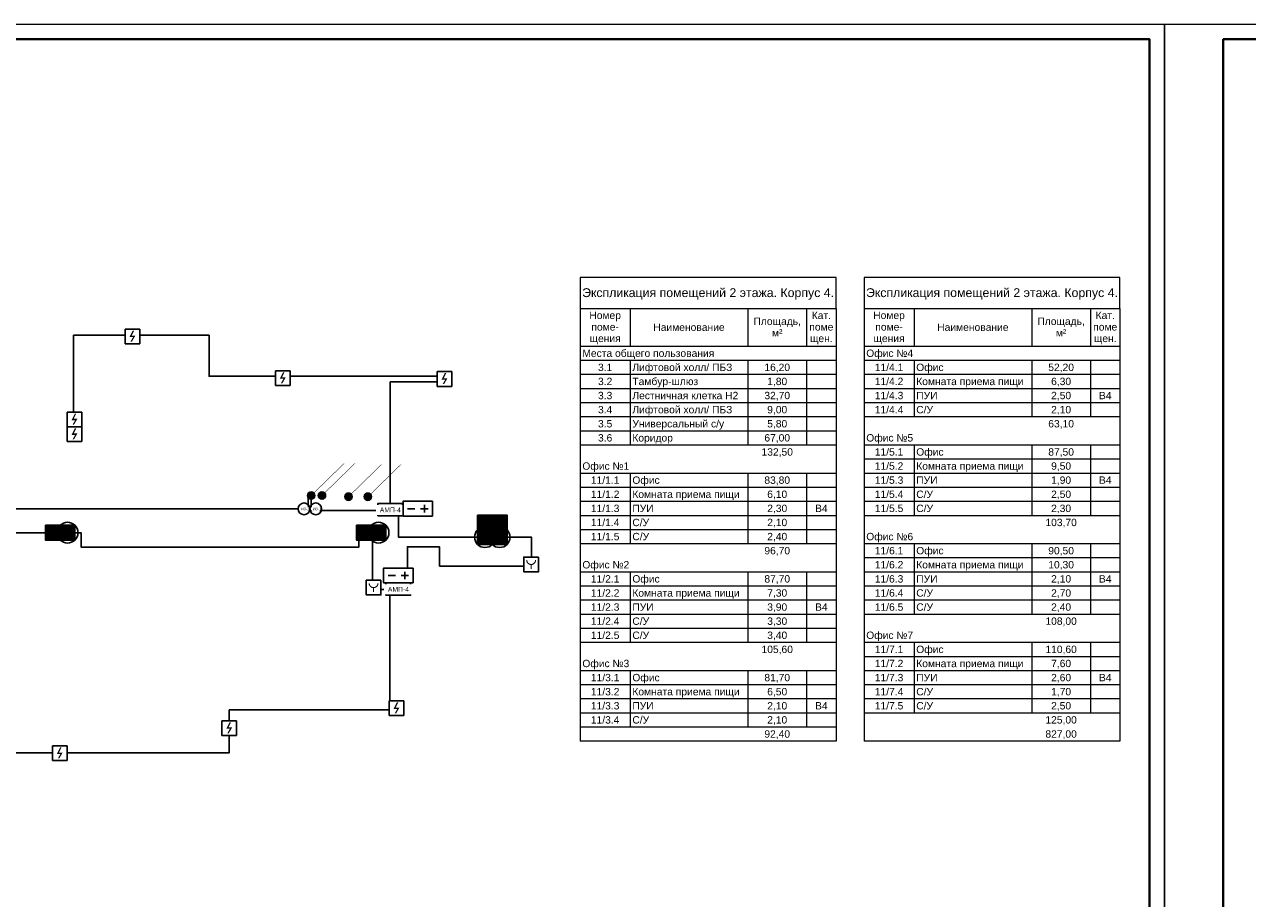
# Model space of a CAD drawing. Header units: millimetres. Extents: x -816133 to 919604, y 87941 to 147341.
# Tile 25 of 201: x -434387 to -392805, y 117641 to 147341. Entities that reach past the tile are written whole.
import ezdxf
from ezdxf.enums import TextEntityAlignment as Align

# ---------------------------------------------------------------- set-up
doc = ezdxf.new("R2010")
doc.units = ezdxf.units.MM
doc.set_wipeout_variables(frame=1)
for name, color, linetype, lineweight in [('A-010-M_LINE-T', 7, 'Continuous', 18), ('RC-Извещатели_пожарные', 1, 'Continuous', 30), ('Z-000-P_SCHED', 7, 'Continuous', 20), ('СОУЭ', 1, 'Continuous', 30), ('СС-011-ПОЖ-СИГНАЛИЗАЦИЯ', 1, 'Continuous', 30), ('УГО АПС и АПЗ$0$_АПС_Оборудование', 1, 'Continuous', 30), ('УГО АПС и АПЗ$0$СС-011-ПОЖ-СИГНАЛИЗАЦИЯ', 1, 'Continuous', 30)]:
    doc.layers.add(name, color=color, linetype=linetype, lineweight=lineweight)
for name, color, linetype in [('EI_HATCH_GALV', 7, 'Continuous'), ('АПС', 5, 'Continuous'), ('формат', 250, 'Continuous')]:
    doc.layers.add(name, color=color, linetype=linetype)
doc.styles.add('Arial', font='arial.ttf', dxfattribs={"width": 0.9, "height": 700})
doc.styles.add('Arial_2', font='arial.ttf', dxfattribs={"width": 0.9, "height": 400})
doc.styles.add('Arial_4', font='arial.ttf', dxfattribs={"height": 3})
doc.styles.add('Arial_5', font='arial.ttf', dxfattribs={"height": 2.5})
doc.styles.add('CP.Text', font='arial.ttf')
doc.styles.add('ISOCPEUR', font='isocpeur.ttf', dxfattribs={"height": 300})
doc.styles.get("Standard").update_dxf_attribs({"font": 'isocpeur.ttf', "width": 0.9})
doc.styles.add('УГО АПС и АПЗ$0$Reserve SS', font='arial.ttf', dxfattribs={"height": 2.5})

# ---------------------------------------------------------------- blocks, each defined once
blk = doc.blocks.new('*U1162')
at = {"color": 0, "lineweight": 0}
blk.add_lwpolyline([(-841, 0), (0, 0), (0, 594), (-841, 594)], close=True, dxfattribs=at)
at = {"lineweight": 40}
blk.add_lwpolyline([(-821, 5), (-5, 5), (-5, 589), (-821, 589)], close=True, dxfattribs=at)
at = {"style": 'Arial', "width": 0.9, "flags": 8}
blk.add_attdef('FORMAT', (-36.87, 1.26), '', height=2.8, dxfattribs=at)
blk = doc.blocks.new('*U1156')
at = {"ltscale": 100}
h = blk.add_hatch(color=256, dxfattribs=at)
h.dxf.hatch_style = 1
h.paths.add_polyline_path([(-35, 0, 1), (35, 0, 1)])
at = {"lineweight": 30}
blk.add_lwpolyline([(313, 313, 0, 45, 0), (186, 186, 4.5, 4.5, 0), (25, 25, 4.5, 4.5, 0)], format="xyseb", dxfattribs=at)
blk.add_circle((0, 0), 34.8, dxfattribs=at)
blk = doc.blocks.new('ИП 212-64 прот.R3')
at = {"layer": 'EI_HATCH_GALV', "lineweight": 30, "true_color": 0xffffff}
h = blk.add_hatch(color=7, dxfattribs=at)
h.dxf.hatch_style = 1
h.paths.add_polyline_path([(-2.5, 2.5), (2.5, 2.5), (2.5, -2.5), (-2.5, -2.5)])
at = {"color": 1, "linetype": 'ByBlock', "lineweight": -2}
for p, q in [((0.4, 1.77), (-0.83, 0)), ((-0.83, 0), (0.83, 0)), ((0.83, 0), (-0.31, -1.64))]:
    blk.add_line(p, q, dxfattribs=at)
at = {"color": 1, "linetype": 'ByBlock', "lineweight": -2, "ltscale": 0.1}
blk.add_lwpolyline([(-2.5, 2.5), (2.5, 2.5), (2.5, -2.5), (-2.5, -2.5)], close=True, dxfattribs=at)
blk = doc.blocks.new('ИП 212-45')
blk.add_wipeout([(346277, -75580), (346277, -76080), (345777, -76080), (345777, -75580)]).dxf.layer = 'RC-Извещатели_пожарные'
blk.add_wipeout([(345777, -76080), (345777, -75580), (346277, -75580), (346277, -76080)]).dxf.layer = 'RC-Извещатели_пожарные'
at = {"layer": 'RC-Извещатели_пожарные'}
blk.add_hatch(color=0, dxfattribs=at).paths.add_polyline_path([(346128, -75805), (346014, -76005), (345964, -76005), (346050, -75855), (345927, -75855), (346039, -75630), (346089, -75630), (346002, -75805)])
at = {"layer": 'RC-Извещатели_пожарные', "color": 0, "ltscale": 30}
for p, q in [((345777, -75580), (346277, -75580)), ((345777, -76080), (345777, -75580)), ((346277, -75580), (346277, -76080)), ((346277, -76080), (345777, -76080))]:
    blk.add_line(p, q, dxfattribs=at)
blk = doc.blocks.new('*U1208')
at = {"layer": 'EI_HATCH_GALV', "lineweight": 30, "true_color": 0xffffff}
h = blk.add_hatch(color=7, dxfattribs=at)
h.dxf.hatch_style = 1
h.paths.add_polyline_path([(-2.5, 2.5), (2.5, 2.5), (2.5, -2.5), (-2.5, -2.5)])
at = {"color": 1, "linetype": 'ByBlock', "lineweight": -2}
for p, q in [((0.4, 1.77), (-0.83, 0)), ((-0.83, 0), (0.83, 0)), ((0.83, 0), (-0.31, -1.64))]:
    blk.add_line(p, q, dxfattribs=at)
at = {"color": 1, "linetype": 'ByBlock', "lineweight": -2, "ltscale": 0.1}
blk.add_lwpolyline([(-2.5, 2.5), (2.5, 2.5), (2.5, -2.5), (-2.5, -2.5)], close=True, dxfattribs=at)
at = {"layer": 'RC-Извещатели_пожарные'}
blk.add_circle((0, 0), 3.54, dxfattribs=at)
at = {"layer": 'RC-Извещатели_пожарные', "style": 'ISOCPEUR'}
blk.add_attdef('PSTN', text='', height=2.5, dxfattribs=at).set_placement((5.33, 2.66), align=Align.BOTTOM_CENTER)
blk = doc.blocks.new('УГО АПС и АПЗ$0$Источник бесперебойного питания v4')
blk.add_wipeout([(0, 5), (10, 5), (10, 0), (0, 0)])
for p, q in [((4, 2.5), (1.5, 2.5)), ((2.75, 3.75), (2.75, 1.25)), ((8.5, 2.5), (6, 2.5))]:
    blk.add_line(p, q)
blk.add_lwpolyline([(0, 0), (10, 0), (10, 5), (0, 5)], close=True)
at = {"style": 'УГО АПС и АПЗ$0$Reserve SS', "flags": 8}
blk.add_attdef('КОЛИЧЕСТВО', (10.26, 5.28), '', height=2.5, dxfattribs=at)
blk = doc.blocks.new('АМП-4')
at = {"color": 1}
blk.add_wipeout([(349424, -74023), (349424, -73183), (349844, -73183), (349844, -74023)], dxfattribs=at)
at = {"layer": 'АПС', "color": 1, "lineweight": 30, "ltscale": 200}
blk.add_lwpolyline([(349424, -73183), (349424, -74023), (349844, -74023), (349844, -73183)], close=True, dxfattribs=at)
at = {"layer": 'АПС', "color": 0, "lineweight": 30, "ltscale": 200, "insert": (349645, -73599), "char_height": 168, "width": 801.95, "attachment_point": 5, "rotation": 90, "style": 'Arial_2', "bg_fill": 2}
blk.add_mtext('АМП-4', dxfattribs=at)
blk = doc.blocks.new('ИЗ-1')
blk.add_wipeout([(469979, -66893), (470179, -67093), (470379, -66893), (470179, -66693)])
blk.add_circle((470179, -66893), 200)
at = {"layer": 'УГО АПС и АПЗ$0$СС-011-ПОЖ-СИГНАЛИЗАЦИЯ', "color": 1, "style": 'CP.Text', "width": 0.8}
blk.add_text('ИЗ-1', height=90, dxfattribs=at).set_placement((470079, -66939))
blk = doc.blocks.new('RC-UGO-IRA-01')
blk.add_wipeout([(2.5, 2.5), (2.5, -2.5), (-2.5, -2.5), (-2.5, 2.5)]).dxf.layer = 'RC-Извещатели_пожарные'
blk.add_wipeout([(-2.5, -2.5), (-2.5, 2.5), (2.5, 2.5), (2.5, -2.5)]).dxf.layer = 'RC-Извещатели_пожарные'
at = {"layer": 'RC-Извещатели_пожарные', "ltscale": 30}
blk.add_lwpolyline([(2.5, 2.5), (2.5, -2.5), (-2.5, -2.5), (-2.5, 2.5)], close=True, dxfattribs=at)
at = {"layer": 'RC-Извещатели_пожарные', "ltscale": 30, "const_width": 0.375}
blk.add_lwpolyline([(-1.5, 1.5, 1), (1.5, 1.5, 1)], format="xyb", dxfattribs=at)
blk.add_lwpolyline([(0, 0), (0, -1.5)], dxfattribs=at)
at = {"layer": 'RC-Извещатели_пожарные'}
blk.add_attdef('PSTN', text='', height=1.5, dxfattribs=at).set_placement((2.5, 2.5), align=Align.BOTTOM_CENTER)

msp = doc.modelspace()

# ---------------------------------------------------------------- linework, layer by layer
at = {"layer": 'A-010-M_LINE-T'}
for p, q in [((-415495, 138746), (-415495, 137688)), ((-406795, 138746), (-415495, 138746)), ((-406795, 137688), (-406795, 138746)), ((-405843, 138746), (-405843, 137688)), ((-397143, 138746), (-405843, 138746)), ((-397143, 137688), (-397143, 138746)), ((-415495, 137688), (-415495, 122984)), ((-415495, 137688), (-406795, 137688)), ((-413795, 137688), (-413795, 136401)), ((-409795, 137688), (-409795, 136401)), ((-407795, 137688), (-407795, 136401)), ((-406795, 137688), (-406795, 122984)), ((-405843, 137688), (-405843, 122984)), ((-405843, 137688), (-397143, 137688)), ((-404143, 137688), (-404143, 136401)), ((-400143, 137688), (-400143, 136401)), ((-398143, 137688), (-398143, 136401)), ((-397143, 137688), (-397143, 122984)), ((-413795, 136401), (-415495, 136401)), ((-409795, 136401), (-413795, 136401)), ((-407795, 136401), (-409795, 136401)), ((-406795, 136401), (-407795, 136401)), ((-404143, 136401), (-405843, 136401)), ((-400143, 136401), (-404143, 136401)), ((-398143, 136401), (-400143, 136401)), ((-397143, 136401), (-398143, 136401)), ((-413795, 135921), (-415495, 135921)), ((-409795, 135921), (-413795, 135921)), ((-413795, 135921), (-413795, 135442)), ((-407795, 135921), (-409795, 135921)), ((-409795, 135921), (-409795, 135442)), ((-406795, 135921), (-407795, 135921)), ((-407795, 135921), (-407795, 135442)), ((-404143, 135921), (-405843, 135921)), ((-400143, 135921), (-404143, 135921)), ((-404143, 135921), (-404143, 135442)), ((-398143, 135921), (-400143, 135921)), ((-400143, 135921), (-400143, 135442)), ((-397143, 135921), (-398143, 135921)), ((-398143, 135921), (-398143, 135442)), ((-413795, 135442), (-415495, 135442)), ((-409795, 135442), (-413795, 135442)), ((-413795, 135442), (-413795, 134963)), ((-407795, 135442), (-409795, 135442)), ((-409795, 135442), (-409795, 134963)), ((-406795, 135442), (-407795, 135442)), ((-407795, 135442), (-407795, 134963)), ((-404143, 135442), (-405843, 135442)), ((-400143, 135442), (-404143, 135442)), ((-404143, 135442), (-404143, 134963)), ((-398143, 135442), (-400143, 135442)), ((-400143, 135442), (-400143, 134963)), ((-397143, 135442), (-398143, 135442)), ((-398143, 135442), (-398143, 134963)), ((-413795, 134963), (-415495, 134963)), ((-409795, 134963), (-413795, 134963)), ((-413795, 134963), (-413795, 134484)), ((-407795, 134963), (-409795, 134963)), ((-409795, 134963), (-409795, 134484)), ((-406795, 134963), (-407795, 134963)), ((-407795, 134963), (-407795, 134484)), ((-404143, 134963), (-405843, 134963)), ((-400143, 134963), (-404143, 134963)), ((-404143, 134963), (-404143, 134484)), ((-398143, 134963), (-400143, 134963)), ((-400143, 134963), (-400143, 134484)), ((-397143, 134963), (-398143, 134963)), ((-398143, 134963), (-398143, 134484)), ((-413795, 134484), (-415495, 134484)), ((-409795, 134484), (-413795, 134484)), ((-413795, 134484), (-413795, 134005)), ((-407795, 134484), (-409795, 134484)), ((-409795, 134484), (-409795, 134005)), ((-406795, 134484), (-407795, 134484)), ((-407795, 134484), (-407795, 134005)), ((-404143, 134484), (-405843, 134484)), ((-400143, 134484), (-404143, 134484)), ((-404143, 134484), (-404143, 134005)), ((-398143, 134484), (-400143, 134484)), ((-400143, 134484), (-400143, 134005)), ((-397143, 134484), (-398143, 134484)), ((-398143, 134484), (-398143, 134005)), ((-413795, 134005), (-415495, 134005)), ((-409795, 134005), (-413795, 134005)), ((-413795, 134005), (-413795, 133525)), ((-407795, 134005), (-409795, 134005)), ((-409795, 134005), (-409795, 133525)), ((-406795, 134005), (-407795, 134005)), ((-407795, 134005), (-407795, 133525)), ((-404143, 134005), (-405843, 134005)), ((-400143, 134005), (-404143, 134005)), ((-398143, 134005), (-400143, 134005)), ((-397143, 134005), (-398143, 134005)), ((-413795, 133525), (-415495, 133525)), ((-409795, 133525), (-413795, 133525)), ((-413795, 133525), (-413795, 133046)), ((-407795, 133525), (-409795, 133525)), ((-409795, 133525), (-409795, 133046)), ((-406795, 133525), (-407795, 133525)), ((-407795, 133525), (-407795, 133046)), ((-413795, 133046), (-415495, 133046)), ((-409795, 133046), (-413795, 133046)), ((-407795, 133046), (-409795, 133046)), ((-406795, 133046), (-407795, 133046)), ((-404143, 133046), (-405843, 133046)), ((-400143, 133046), (-404143, 133046)), ((-404143, 133046), (-404143, 132567)), ((-398143, 133046), (-400143, 133046)), ((-400143, 133046), (-400143, 132567)), ((-397143, 133046), (-398143, 133046)), ((-398143, 133046), (-398143, 132567)), ((-404143, 132567), (-405843, 132567)), ((-400143, 132567), (-404143, 132567)), ((-404143, 132567), (-404143, 132088)), ((-398143, 132567), (-400143, 132567)), ((-400143, 132567), (-400143, 132088)), ((-397143, 132567), (-398143, 132567)), ((-398143, 132567), (-398143, 132088)), ((-413795, 132088), (-415495, 132088)), ((-409795, 132088), (-413795, 132088)), ((-413795, 132088), (-413795, 131609)), ((-407795, 132088), (-409795, 132088)), ((-409795, 132088), (-409795, 131609)), ((-406795, 132088), (-407795, 132088)), ((-407795, 132088), (-407795, 131609)), ((-404143, 132088), (-405843, 132088)), ((-400143, 132088), (-404143, 132088)), ((-404143, 132088), (-404143, 131609)), ((-398143, 132088), (-400143, 132088)), ((-400143, 132088), (-400143, 131609)), ((-397143, 132088), (-398143, 132088)), ((-398143, 132088), (-398143, 131609)), ((-413795, 131609), (-415495, 131609)), ((-409795, 131609), (-413795, 131609)), ((-413795, 131609), (-413795, 131130)), ((-407795, 131609), (-409795, 131609)), ((-409795, 131609), (-409795, 131130)), ((-406795, 131609), (-407795, 131609)), ((-407795, 131609), (-407795, 131130)), ((-404143, 131609), (-405843, 131609)), ((-400143, 131609), (-404143, 131609)), ((-404143, 131609), (-404143, 131130)), ((-398143, 131609), (-400143, 131609)), ((-400143, 131609), (-400143, 131130)), ((-397143, 131609), (-398143, 131609)), ((-398143, 131609), (-398143, 131130)), ((-413795, 131130), (-415495, 131130)), ((-409795, 131130), (-413795, 131130)), ((-413795, 131130), (-413795, 130650)), ((-407795, 131130), (-409795, 131130)), ((-409795, 131130), (-409795, 130650)), ((-406795, 131130), (-407795, 131130)), ((-407795, 131130), (-407795, 130650)), ((-404143, 131130), (-405843, 131130)), ((-400143, 131130), (-404143, 131130)), ((-404143, 131130), (-404143, 130650)), ((-398143, 131130), (-400143, 131130)), ((-400143, 131130), (-400143, 130650)), ((-397143, 131130), (-398143, 131130)), ((-398143, 131130), (-398143, 130650)), ((-413795, 130650), (-415495, 130650)), ((-409795, 130650), (-413795, 130650)), ((-413795, 130650), (-413795, 130171)), ((-407795, 130650), (-409795, 130650)), ((-409795, 130650), (-409795, 130171)), ((-406795, 130650), (-407795, 130650)), ((-407795, 130650), (-407795, 130171)), ((-404143, 130650), (-405843, 130650)), ((-400143, 130650), (-404143, 130650)), ((-398143, 130650), (-400143, 130650)), ((-397143, 130650), (-398143, 130650)), ((-413795, 130171), (-415495, 130171)), ((-409795, 130171), (-413795, 130171)), ((-413795, 130171), (-413795, 129692)), ((-407795, 130171), (-409795, 130171)), ((-409795, 130171), (-409795, 129692)), ((-406795, 130171), (-407795, 130171)), ((-407795, 130171), (-407795, 129692)), ((-413795, 129692), (-415495, 129692)), ((-409795, 129692), (-413795, 129692)), ((-407795, 129692), (-409795, 129692)), ((-406795, 129692), (-407795, 129692)), ((-404143, 129692), (-405843, 129692)), ((-400143, 129692), (-404143, 129692)), ((-404143, 129692), (-404143, 129213)), ((-398143, 129692), (-400143, 129692)), ((-400143, 129692), (-400143, 129213)), ((-397143, 129692), (-398143, 129692)), ((-398143, 129692), (-398143, 129213)), ((-404143, 129213), (-405843, 129213)), ((-400143, 129213), (-404143, 129213)), ((-404143, 129213), (-404143, 128734)), ((-398143, 129213), (-400143, 129213)), ((-400143, 129213), (-400143, 128734)), ((-397143, 129213), (-398143, 129213)), ((-398143, 129213), (-398143, 128734)), ((-413795, 128734), (-415495, 128734)), ((-409795, 128734), (-413795, 128734)), ((-413795, 128734), (-413795, 128255)), ((-407795, 128734), (-409795, 128734)), ((-409795, 128734), (-409795, 128255)), ((-406795, 128734), (-407795, 128734)), ((-407795, 128734), (-407795, 128255)), ((-404143, 128734), (-405843, 128734)), ((-400143, 128734), (-404143, 128734)), ((-404143, 128734), (-404143, 128255)), ((-398143, 128734), (-400143, 128734)), ((-400143, 128734), (-400143, 128255)), ((-397143, 128734), (-398143, 128734)), ((-398143, 128734), (-398143, 128255)), ((-413795, 128255), (-415495, 128255)), ((-409795, 128255), (-413795, 128255)), ((-413795, 128255), (-413795, 127775)), ((-407795, 128255), (-409795, 128255)), ((-409795, 128255), (-409795, 127775)), ((-406795, 128255), (-407795, 128255)), ((-407795, 128255), (-407795, 127775)), ((-404143, 128255), (-405843, 128255)), ((-400143, 128255), (-404143, 128255)), ((-404143, 128255), (-404143, 127775)), ((-398143, 128255), (-400143, 128255)), ((-400143, 128255), (-400143, 127775)), ((-397143, 128255), (-398143, 128255)), ((-398143, 128255), (-398143, 127775)), ((-413795, 127775), (-415495, 127775)), ((-409795, 127775), (-413795, 127775)), ((-413795, 127775), (-413795, 127296)), ((-407795, 127775), (-409795, 127775)), ((-409795, 127775), (-409795, 127296)), ((-406795, 127775), (-407795, 127775)), ((-407795, 127775), (-407795, 127296)), ((-404143, 127775), (-405843, 127775)), ((-400143, 127775), (-404143, 127775)), ((-404143, 127775), (-404143, 127296)), ((-398143, 127775), (-400143, 127775)), ((-400143, 127775), (-400143, 127296)), ((-397143, 127775), (-398143, 127775)), ((-398143, 127775), (-398143, 127296)), ((-413795, 127296), (-415495, 127296)), ((-409795, 127296), (-413795, 127296)), ((-413795, 127296), (-413795, 126817)), ((-407795, 127296), (-409795, 127296)), ((-409795, 127296), (-409795, 126817)), ((-406795, 127296), (-407795, 127296)), ((-407795, 127296), (-407795, 126817)), ((-404143, 127296), (-405843, 127296)), ((-400143, 127296), (-404143, 127296)), ((-398143, 127296), (-400143, 127296)), ((-397143, 127296), (-398143, 127296)), ((-413795, 126817), (-415495, 126817)), ((-409795, 126817), (-413795, 126817)), ((-413795, 126817), (-413795, 126338)), ((-407795, 126817), (-409795, 126817)), ((-409795, 126817), (-409795, 126338)), ((-406795, 126817), (-407795, 126817)), ((-407795, 126817), (-407795, 126338)), ((-413795, 126338), (-415495, 126338)), ((-409795, 126338), (-413795, 126338)), ((-407795, 126338), (-409795, 126338)), ((-406795, 126338), (-407795, 126338)), ((-404143, 126338), (-405843, 126338)), ((-400143, 126338), (-404143, 126338)), ((-404143, 126338), (-404143, 125859)), ((-398143, 126338), (-400143, 126338)), ((-400143, 126338), (-400143, 125859)), ((-397143, 126338), (-398143, 126338)), ((-398143, 126338), (-398143, 125859)), ((-404143, 125859), (-405843, 125859)), ((-400143, 125859), (-404143, 125859)), ((-404143, 125859), (-404143, 125379)), ((-398143, 125859), (-400143, 125859)), ((-400143, 125859), (-400143, 125379)), ((-397143, 125859), (-398143, 125859)), ((-398143, 125859), (-398143, 125379)), ((-413795, 125379), (-415495, 125379)), ((-409795, 125379), (-413795, 125379)), ((-413795, 125379), (-413795, 124900)), ((-407795, 125379), (-409795, 125379)), ((-409795, 125379), (-409795, 124900)), ((-406795, 125379), (-407795, 125379)), ((-407795, 125379), (-407795, 124900)), ((-404143, 125379), (-405843, 125379)), ((-400143, 125379), (-404143, 125379)), ((-404143, 125379), (-404143, 124900)), ((-398143, 125379), (-400143, 125379)), ((-400143, 125379), (-400143, 124900)), ((-397143, 125379), (-398143, 125379)), ((-398143, 125379), (-398143, 124900)), ((-413795, 124900), (-415495, 124900)), ((-409795, 124900), (-413795, 124900)), ((-413795, 124900), (-413795, 124421)), ((-407795, 124900), (-409795, 124900)), ((-409795, 124900), (-409795, 124421)), ((-406795, 124900), (-407795, 124900)), ((-407795, 124900), (-407795, 124421)), ((-404143, 124900), (-405843, 124900)), ((-400143, 124900), (-404143, 124900)), ((-404143, 124900), (-404143, 124421)), ((-398143, 124900), (-400143, 124900)), ((-400143, 124900), (-400143, 124421)), ((-397143, 124900), (-398143, 124900)), ((-398143, 124900), (-398143, 124421)), ((-413795, 124421), (-415495, 124421)), ((-409795, 124421), (-413795, 124421)), ((-413795, 124421), (-413795, 123942)), ((-407795, 124421), (-409795, 124421)), ((-409795, 124421), (-409795, 123942)), ((-406795, 124421), (-407795, 124421)), ((-407795, 124421), (-407795, 123942)), ((-404143, 124421), (-405843, 124421)), ((-400143, 124421), (-404143, 124421)), ((-404143, 124421), (-404143, 123942)), ((-398143, 124421), (-400143, 124421)), ((-400143, 124421), (-400143, 123942)), ((-397143, 124421), (-398143, 124421)), ((-398143, 124421), (-398143, 123942)), ((-413795, 123942), (-415495, 123942)), ((-409795, 123942), (-413795, 123942)), ((-413795, 123942), (-413795, 123463)), ((-407795, 123942), (-409795, 123942)), ((-409795, 123942), (-409795, 123463)), ((-406795, 123942), (-407795, 123942)), ((-407795, 123942), (-407795, 123463)), ((-404143, 123942), (-405843, 123942)), ((-400143, 123942), (-404143, 123942)), ((-398143, 123942), (-400143, 123942)), ((-397143, 123942), (-398143, 123942)), ((-413795, 123463), (-415495, 123463)), ((-409795, 123463), (-413795, 123463)), ((-407795, 123463), (-409795, 123463)), ((-406795, 123463), (-407795, 123463)), ((-406795, 122984), (-415495, 122984)), ((-397143, 122984), (-405843, 122984))]:
    msp.add_line(p, q, dxfattribs=at)
at = {"layer": 'СС-011-ПОЖ-СИГНАЛИЗАЦИЯ', "ltscale": 100}
for points in [[(-421952, 131065), (-421952, 135193), (-420098, 135193), (-420098, 135387), (-428113, 135387), (-428113, 136781), (-432717, 136781), (-432717, 133432)], [(-441280, 130878), (-424747, 130878), (-424747, 131293)], [(-424639, 131333), (-424639, 130831), (-421676, 130831), (-421676, 129925), (-417149, 129925), (-417149, 128937), (-420273, 128937), (-420273, 129589), (-421369, 129595), (-421369, 129227), (-421369, 129227), (-421369, 128144), (-422560, 128144), (-422560, 130094), (-423022, 130094), (-423022, 129579), (-432456, 129579), (-432456, 130066), (-436687, 130066)], [(-421962, 127949), (-421962, 124052), (-427422, 124052), (-427422, 122596), (-436171, 122596), (-436171, 124734)]]:
    msp.add_lwpolyline(points, dxfattribs=at)

# ---------------------------------------------------------------- block references
at = {"xscale": 3.600000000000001, "yscale": 3.600000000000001, "zscale": 3.600000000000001, "rotation": 359.2880171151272}
for p in [(-424639, 131333), (-424273, 131335), (-423371, 131295), (-422711, 131295)]:
    msp.add_blockref('*U1156', p, dxfattribs=at)
at = {"layer": 'RC-Извещатели_пожарные', "xscale": 100, "yscale": 100, "zscale": 100}
for p in [(-432923, 130073, 0), (-422349, 130073, 0), (-418731, 129922), (-418231, 129922)]:
    msp.add_blockref('*U1208', p, dxfattribs=at)
at = {"layer": 'СОУЭ', "color": 6, "xscale": 100, "yscale": 100, "zscale": 100}
for p in [(-418731, 130422), (-418231, 130422), (-433423, 130073, 0), (-422849, 130073, 0)]:
    msp.add_blockref('ИП 212-64 прот.R3', p, dxfattribs=at)
at = {"layer": 'формат', "xscale": 100, "yscale": 100, "zscale": 100}
for p in [(-395633, 87941), (-311533, 87941)]:
    msp.add_blockref('*U1162', p, dxfattribs=at)

# ---------------------------------------------------------------- texts
at = {"layer": 'Z-000-P_SCHED', "line_spacing_factor": 0.941778}
for s, insert, char_height, width, attachment_point, style in [('Экспликация помещений 2 этажа. Корпус 4.', (-411145, 138378), 300, 10224.68, 2, 'Arial_4'), ('Экспликация помещений 2 этажа. Корпус 4.', (-401493, 138378), 300, 10224.68, 2, 'Arial_4'), ('Номер\\Pпоме-\\Pщения', (-414645, 137583), 250, 1285.52, 2, 'Arial_5'), ('Площадь,\\Pм\\fArial|b0|i0|c238|p34|;²', (-408795, 137381), 250, 1925.21, 2, 'Arial_5'), ('Кат.\\Pпоме\\Pщен.', (-407295, 137583), 250, 979.44, 2, 'Arial_5'), ('Номер\\Pпоме-\\Pщения', (-404993, 137583), 250, 1285.52, 2, 'Arial_5'), ('Площадь,\\Pм\\fArial|b0|i0|c238|p34|;²', (-399143, 137381), 250, 1925.21, 2, 'Arial_5'), ('Кат.\\Pпоме\\Pщен.', (-397643, 137583), 250, 979.44, 2, 'Arial_5'), ('Наименование', (-411795, 137179), 250, 2895.47, 2, 'Arial_5'), ('Наименование', (-402143, 137179), 250, 2895.47, 2, 'Arial_5'), ('Места общего пользования', (-415420, 136295), 250, 5356.32, 1, 'Arial_5'), ('Офис №4', (-405768, 136295), 250, 1903.79, 1, 'Arial_5'), ('3.1', (-414645, 135816), 250, 581.54, 2, 'Arial_5'), ('Лифтовой холл/ ПБЗ', (-413720, 135816), 250, 4052.44, 1, 'Arial_5'), ('16,20', (-408795, 135816), 250, 1046.78, 2, 'Arial_5'), ('11/4.1', (-404993, 135816), 250, 1163.09, 2, 'Arial_5'), ('Офис', (-404068, 135816), 250, 1107.99, 1, 'Arial_5'), ('52,20', (-399143, 135816), 250, 1046.78, 2, 'Arial_5'), ('3.2', (-414645, 135337), 250, 581.54, 2, 'Arial_5'), ('Тамбур-шлюз', (-413720, 135337), 250, 2659.79, 1, 'Arial_5'), ('1,80', (-408795, 135337), 250, 814.16, 2, 'Arial_5'), ('11/4.2', (-404993, 135337), 250, 1163.09, 2, 'Arial_5'), ('Комната приема пищи', (-404068, 135337), 250, 4358.51, 1, 'Arial_5'), ('6,30', (-399143, 135337), 250, 814.16, 2, 'Arial_5'), ('3.3', (-414645, 134858), 250, 581.54, 2, 'Arial_5'), ('Лестничная клетка Н2', (-413720, 134858), 250, 4300.36, 1, 'Arial_5'), ('32,70', (-408795, 134858), 250, 1046.78, 2, 'Arial_5'), ('11/4.3', (-404993, 134858), 250, 1163.09, 2, 'Arial_5'), ('ПУИ', (-404068, 134858), 250, 863.13, 1, 'Arial_5'), ('2,50', (-399143, 134858), 250, 814.16, 2, 'Arial_5'), ('В4', (-397643, 134858), 250, 511.15, 2, 'Arial_5'), ('3.4', (-414645, 134378), 250, 581.54, 2, 'Arial_5'), ('Лифтовой холл/ ПБЗ', (-413720, 134378), 250, 4052.44, 1, 'Arial_5'), ('9,00', (-408795, 134378), 250, 814.16, 2, 'Arial_5'), ('11/4.4', (-404993, 134378), 250, 1163.09, 2, 'Arial_5'), ('С/У', (-404068, 134378), 250, 679.49, 1, 'Arial_5'), ('2,10', (-399143, 134378), 250, 814.16, 2, 'Arial_5'), ('3.5', (-414645, 133899), 250, 581.54, 2, 'Arial_5'), ('Универсальный с/у', (-413720, 133899), 250, 3712.69, 1, 'Arial_5'), ('5,80', (-408795, 133899), 250, 814.16, 2, 'Arial_5'), ('63,10', (-399143, 133899), 250, 1046.78, 2, 'Arial_5'), ('3.6', (-414645, 133420), 250, 581.54, 2, 'Arial_5'), ('Коридор', (-413720, 133420), 250, 1646.69, 1, 'Arial_5'), ('67,00', (-408795, 133420), 250, 1046.78, 2, 'Arial_5'), ('Офис №5', (-405768, 133420), 250, 1903.79, 1, 'Arial_5'), ('132,50', (-408795, 132941), 250, 1279.39, 2, 'Arial_5'), ('11/5.1', (-404993, 132941), 250, 1163.09, 2, 'Arial_5'), ('Офис', (-404068, 132941), 250, 1107.99, 1, 'Arial_5'), ('87,50', (-399143, 132941), 250, 1046.78, 2, 'Arial_5'), ('Офис №1', (-415420, 132462), 250, 1903.79, 1, 'Arial_5'), ('11/5.2', (-404993, 132462), 250, 1163.09, 2, 'Arial_5'), ('Комната приема пищи', (-404068, 132462), 250, 4358.51, 1, 'Arial_5'), ('9,50', (-399143, 132462), 250, 814.16, 2, 'Arial_5'), ('11/1.1', (-414645, 131983), 250, 1163.09, 2, 'Arial_5'), ('Офис', (-413720, 131983), 250, 1107.99, 1, 'Arial_5'), ('83,80', (-408795, 131983), 250, 1046.78, 2, 'Arial_5'), ('11/5.3', (-404993, 131983), 250, 1163.09, 2, 'Arial_5'), ('ПУИ', (-404068, 131983), 250, 863.13, 1, 'Arial_5'), ('1,90', (-399143, 131983), 250, 814.16, 2, 'Arial_5'), ('В4', (-397643, 131983), 250, 511.15, 2, 'Arial_5'), ('11/1.2', (-414645, 131503), 250, 1163.09, 2, 'Arial_5'), ('Комната приема пищи', (-413720, 131503), 250, 4358.51, 1, 'Arial_5'), ('6,10', (-408795, 131503), 250, 814.16, 2, 'Arial_5'), ('11/5.4', (-404993, 131503), 250, 1163.09, 2, 'Arial_5'), ('С/У', (-404068, 131503), 250, 679.49, 1, 'Arial_5'), ('2,50', (-399143, 131503), 250, 814.16, 2, 'Arial_5'), ('11/1.3', (-414645, 131024), 250, 1163.09, 2, 'Arial_5'), ('ПУИ', (-413720, 131024), 250, 863.13, 1, 'Arial_5'), ('2,30', (-408795, 131024), 250, 814.16, 2, 'Arial_5'), ('В4', (-407295, 131024), 250, 511.15, 2, 'Arial_5'), ('11/5.5', (-404993, 131024), 250, 1163.09, 2, 'Arial_5'), ('С/У', (-404068, 131024), 250, 679.49, 1, 'Arial_5'), ('2,30', (-399143, 131024), 250, 814.16, 2, 'Arial_5'), ('11/1.4', (-414645, 130545), 250, 1163.09, 2, 'Arial_5'), ('С/У', (-413720, 130545), 250, 679.49, 1, 'Arial_5'), ('2,10', (-408795, 130545), 250, 814.16, 2, 'Arial_5'), ('103,70', (-399143, 130545), 250, 1279.39, 2, 'Arial_5'), ('11/1.5', (-414645, 130066), 250, 1163.09, 2, 'Arial_5'), ('С/У', (-413720, 130066), 250, 679.49, 1, 'Arial_5'), ('2,40', (-408795, 130066), 250, 814.16, 2, 'Arial_5'), ('Офис №6', (-405768, 130066), 250, 1903.79, 1, 'Arial_5'), ('96,70', (-408795, 129587), 250, 1046.78, 2, 'Arial_5'), ('11/6.1', (-404993, 129587), 250, 1163.09, 2, 'Arial_5'), ('Офис', (-404068, 129587), 250, 1107.99, 1, 'Arial_5'), ('90,50', (-399143, 129587), 250, 1046.78, 2, 'Arial_5'), ('Офис №2', (-415420, 129108), 250, 1903.79, 1, 'Arial_5'), ('11/6.2', (-404993, 129108), 250, 1163.09, 2, 'Arial_5'), ('Комната приема пищи', (-404068, 129108), 250, 4358.51, 1, 'Arial_5'), ('10,30', (-399143, 129108), 250, 1046.78, 2, 'Arial_5'), ('11/2.1', (-414645, 128628), 250, 1163.09, 2, 'Arial_5'), ('Офис', (-413720, 128628), 250, 1107.99, 1, 'Arial_5'), ('87,70', (-408795, 128628), 250, 1046.78, 2, 'Arial_5'), ('11/6.3', (-404993, 128628), 250, 1163.09, 2, 'Arial_5'), ('ПУИ', (-404068, 128628), 250, 863.13, 1, 'Arial_5'), ('2,10', (-399143, 128628), 250, 814.16, 2, 'Arial_5'), ('В4', (-397643, 128628), 250, 511.15, 2, 'Arial_5'), ('11/2.2', (-414645, 128149), 250, 1163.09, 2, 'Arial_5'), ('Комната приема пищи', (-413720, 128149), 250, 4358.51, 1, 'Arial_5'), ('7,30', (-408795, 128149), 250, 814.16, 2, 'Arial_5'), ('11/6.4', (-404993, 128149), 250, 1163.09, 2, 'Arial_5'), ('С/У', (-404068, 128149), 250, 679.49, 1, 'Arial_5'), ('2,70', (-399143, 128149), 250, 814.16, 2, 'Arial_5'), ('11/2.3', (-414645, 127670), 250, 1163.09, 2, 'Arial_5'), ('ПУИ', (-413720, 127670), 250, 863.13, 1, 'Arial_5'), ('3,90', (-408795, 127670), 250, 814.16, 2, 'Arial_5'), ('В4', (-407295, 127670), 250, 511.15, 2, 'Arial_5'), ('11/6.5', (-404993, 127670), 250, 1163.09, 2, 'Arial_5'), ('С/У', (-404068, 127670), 250, 679.49, 1, 'Arial_5'), ('2,40', (-399143, 127670), 250, 814.16, 2, 'Arial_5'), ('11/2.4', (-414645, 127191), 250, 1163.09, 2, 'Arial_5'), ('С/У', (-413720, 127191), 250, 679.49, 1, 'Arial_5'), ('3,30', (-408795, 127191), 250, 814.16, 2, 'Arial_5'), ('108,00', (-399143, 127191), 250, 1279.39, 2, 'Arial_5'), ('11/2.5', (-414645, 126712), 250, 1163.09, 2, 'Arial_5'), ('С/У', (-413720, 126712), 250, 679.49, 1, 'Arial_5'), ('3,40', (-408795, 126712), 250, 814.16, 2, 'Arial_5'), ('Офис №7', (-405768, 126712), 250, 1903.79, 1, 'Arial_5'), ('105,60', (-408795, 126232), 250, 1279.39, 2, 'Arial_5'), ('11/7.1', (-404993, 126232), 250, 1163.09, 2, 'Arial_5'), ('Офис', (-404068, 126232), 250, 1107.99, 1, 'Arial_5'), ('110,60', (-399143, 126232), 250, 1279.39, 2, 'Arial_5'), ('Офис №3', (-415420, 125753), 250, 1903.79, 1, 'Arial_5'), ('11/7.2', (-404993, 125753), 250, 1163.09, 2, 'Arial_5'), ('Комната приема пищи', (-404068, 125753), 250, 4358.51, 1, 'Arial_5'), ('7,60', (-399143, 125753), 250, 814.16, 2, 'Arial_5'), ('11/3.1', (-414645, 125274), 250, 1163.09, 2, 'Arial_5'), ('Офис', (-413720, 125274), 250, 1107.99, 1, 'Arial_5'), ('81,70', (-408795, 125274), 250, 1046.78, 2, 'Arial_5'), ('11/7.3', (-404993, 125274), 250, 1163.09, 2, 'Arial_5'), ('ПУИ', (-404068, 125274), 250, 863.13, 1, 'Arial_5'), ('2,60', (-399143, 125274), 250, 814.16, 2, 'Arial_5'), ('В4', (-397643, 125274), 250, 511.15, 2, 'Arial_5'), ('11/3.2', (-414645, 124795), 250, 1163.09, 2, 'Arial_5'), ('Комната приема пищи', (-413720, 124795), 250, 4358.51, 1, 'Arial_5'), ('6,50', (-408795, 124795), 250, 814.16, 2, 'Arial_5'), ('11/7.4', (-404993, 124795), 250, 1163.09, 2, 'Arial_5'), ('С/У', (-404068, 124795), 250, 679.49, 1, 'Arial_5'), ('1,70', (-399143, 124795), 250, 814.16, 2, 'Arial_5'), ('11/3.3', (-414645, 124316), 250, 1163.09, 2, 'Arial_5'), ('11/7.5', (-404993, 124316), 250, 1163.09, 2, 'Arial_5'), ('С/У', (-404068, 124316), 250, 679.49, 1, 'Arial_5'), ('ПУИ', (-413720, 124316), 250, 863.13, 1, 'Arial_5'), ('2,10', (-408795, 124316), 250, 814.16, 2, 'Arial_5'), ('В4', (-407295, 124316), 250, 511.15, 2, 'Arial_5'), ('2,50', (-399143, 124316), 250, 814.16, 2, 'Arial_5'), ('11/3.4', (-414645, 123837), 250, 1163.09, 2, 'Arial_5'), ('С/У', (-413720, 123837), 250, 679.49, 1, 'Arial_5'), ('2,10', (-408795, 123837), 250, 814.16, 2, 'Arial_5'), ('125,00', (-399143, 123837), 250, 1279.39, 2, 'Arial_5'), ('92,40', (-408795, 123357), 250, 1046.78, 2, 'Arial_5'), ('827,00', (-399143, 123357), 250, 1279.39, 2, 'Arial_5')]:
    msp.add_mtext(s, dxfattribs=dict(at, insert=insert, char_height=char_height, width=width, attachment_point=attachment_point, style=style))

# ---------------------------------------------------------------- next in the draw order: block references
at = {"layer": 'RC-Извещатели_пожарные', "lineweight": 30}
msp.add_blockref('ИЗ-1', (-895062, 197775), dxfattribs=at)
at = {"layer": 'RC-Извещатели_пожарные', "xscale": 99.99999999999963, "yscale": 99.99999999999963, "zscale": 99.99999999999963, "rotation": 359.9525678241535}
msp.add_blockref('RC-UGO-IRA-01', (-417161, 128992), dxfattribs=at)
at = {"layer": 'СС-011-ПОЖ-СИГНАЛИЗАЦИЯ', "color": 0, "lineweight": 30}
for p in [(-776745, 212572), (-771632, 211156), (-766134, 211125), (-778714, 209750), (-767766, 199935), (-773453, 199263), (-779215, 198407)]:
    msp.add_blockref('ИП 212-45', p, dxfattribs=at)
at = {"layer": 'СС-011-ПОЖ-СИГНАЛИЗАЦИЯ', "lineweight": 30, "rotation": 270}
msp.add_blockref('АМП-4', (-348349, 480489), dxfattribs=at)
at = {"layer": 'УГО АПС и АПЗ$0$_АПС_Оборудование', "color": 252, "xscale": 100, "yscale": 100, "zscale": 100, "rotation": 179.9999999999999}
msp.add_blockref('УГО АПС и АПЗ$0$Источник бесперебойного питания v4', (-421177, 128869), dxfattribs=at)

# ---------------------------------------------------------------- next in the draw order: block references
at = {"layer": 'RC-Извещатели_пожарные', "lineweight": 30}
msp.add_blockref('ИЗ-1', (-894662, 197775), dxfattribs=at)
at = {"layer": 'СС-011-ПОЖ-СИГНАЛИЗАЦИЯ', "color": 0, "lineweight": 30}
msp.add_blockref('ИП 212-45', (-778714, 209250), dxfattribs=at)
at = {"layer": 'СС-011-ПОЖ-СИГНАЛИЗАЦИЯ', "lineweight": 30, "rotation": 270}
msp.add_blockref('АМП-4', (-348074, 477793), dxfattribs=at)
at = {"layer": 'УГО АПС и АПЗ$0$_АПС_Оборудование', "color": 252, "xscale": 100, "yscale": 100, "zscale": 100, "rotation": 179.9999999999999}
msp.add_blockref('УГО АПС и АПЗ$0$Источник бесперебойного питания v4', (-420517, 131138), dxfattribs=at)

# ---------------------------------------------------------------- next in the draw order: block references
at = {"layer": 'RC-Извещатели_пожарные', "xscale": 99.99999999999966, "yscale": 99.99999999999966, "zscale": 99.99999999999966, "rotation": 359.9525678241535}
msp.add_blockref('RC-UGO-IRA-01', (-422518, 128206), dxfattribs=at)

doc.saveas('drawing.dxf')
